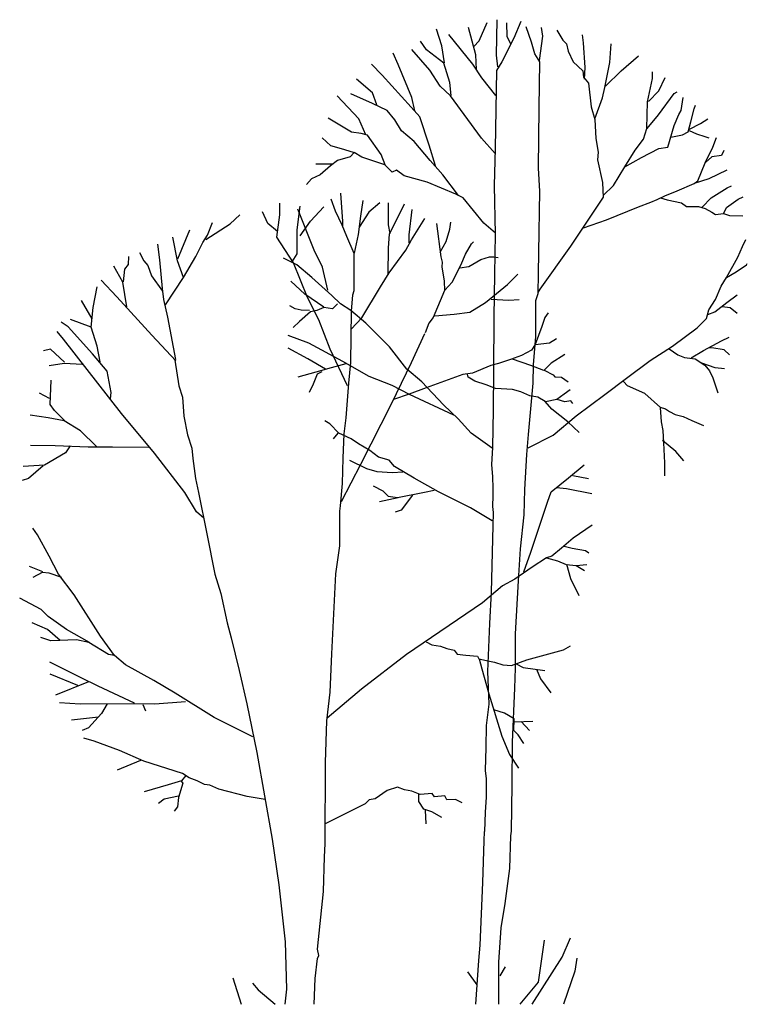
# Model space of a CAD drawing. Extents: x -2.01 to 1.81, y 0 to 5.17.
import ezdxf

# ---------------------------------------------------------------- set-up
doc = ezdxf.new("R2010")
doc.units = 0
doc.header["$MEASUREMENT"] = 0
doc.layers.add('ARBOL', color=76, linetype='CONTINUOUS')

msp = doc.modelspace()

# ---------------------------------------------------------------- linework, layer by layer
at = {"layer": 'ARBOL'}
for p, q in [((0.4926, 4.9822), (0.4966, 5.1679)), ((0.2075, 5.0312), (0.179, 5.1187)), ((0.3847, 4.9842), (0.3461, 5.1273)), ((0.4031, 5.0568), (0.4439, 5.153)), ((0.5496, 5.0804), (0.5478, 5.1509)), ((0.6218, 5.1593), (0.5835, 5.0705)), ((0.6778, 5.0504), (0.649, 5.1312)), ((0.7279, 5.1271), (0.7356, 5.0808)), ((0.3685, 4.935), (0.244, 5.091)), ((0.5835, 5.0705), (0.5219, 4.9473)), ((0.568, 5.0398), (0.5496, 5.0804)), ((0.7356, 5.0808), (0.7164, 4.9535)), ((0.8105, 5.1132), (0.8414, 5.0607)), ((0.9493, 5.0463), (0.9453, 5.0886)), ((0.126, 5.0098), (0.0954, 5.0547)), ((0.2198, 4.9416), (0.2075, 5.0312)), ((0.3746, 5.0269), (0.4031, 5.0568)), ((0.6951, 4.9879), (0.6778, 5.0504)), ((0.8414, 5.0607), (0.8605, 5.0404)), ((0.8605, 5.0404), (0.8701, 5.002)), ((0.9589, 4.917), (0.9493, 5.0463)), ((1.0878, 4.9434), (1.0955, 5.0404)), ((-0.0229, 4.9332), (-0.0493, 4.9928)), ((0.1444, 4.903), (0.0485, 5.0121)), ((0.2177, 4.9393), (0.126, 5.0098)), ((0.3887, 4.9073), (0.3847, 4.9842)), ((0.5009, 4.9202), (0.4926, 4.9822)), ((0.7199, 4.9475), (0.6951, 4.9879)), ((0.8701, 5.002), (0.8952, 4.9475)), ((1.1475, 4.8989), (1.2378, 4.9777)), ((-0.1063, 4.8776), (-0.1615, 4.9352)), ((0.0485, 4.7601), (-0.0229, 4.9332)), ((0.2483, 4.839), (0.2177, 4.9393)), ((0.4172, 4.8624), (0.3685, 4.935)), ((0.5219, 4.9473), (0.4929, 4.901)), ((0.718, 4.7054), (0.7199, 4.9475)), ((0.8952, 4.9475), (0.9471, 4.8991)), ((0.9549, 4.8565), (0.9589, 4.917)), ((1.0609, 4.8122), (1.0878, 4.9434)), ((0.0464, 4.7088), (-0.1063, 4.8776)), ((0.1972, 4.8198), (0.1444, 4.903)), ((0.4905, 4.7706), (0.4172, 4.8624)), ((0.4929, 4.901), (0.487, 4.4911)), ((0.9471, 4.8991), (0.949, 4.8667)), ((0.949, 4.8667), (0.9762, 4.8345)), ((1.0646, 4.8183), (1.1475, 4.8989)), ((1.286, 4.7376), (1.3111, 4.8585)), ((1.3111, 4.8585), (1.3111, 4.895)), ((1.3457, 4.7939), (1.3785, 4.8647)), ((-0.1572, 4.7835), (-0.2408, 4.8561)), ((0.2523, 4.7685), (0.1972, 4.8198)), ((0.2563, 4.7706), (0.2483, 4.839)), ((0.9762, 4.8345), (0.9895, 4.7113)), ((1.0492, 4.7576), (1.0609, 4.8122)), ((-0.2286, 4.6467), (-0.3426, 4.7685)), ((-0.1572, 4.7279), (-0.2715, 4.7792)), ((-0.1348, 4.7216), (-0.1572, 4.7835)), ((0.0647, 4.6896), (0.0485, 4.7601)), ((0.4154, 4.5463), (0.2523, 4.7685)), ((1.0089, 4.6467), (1.0492, 4.7576)), ((1.29, 4.7394), (1.3457, 4.7939)), ((1.3438, 4.6689), (1.4246, 4.7798)), ((1.4246, 4.7798), (1.4419, 4.79)), ((1.4613, 4.691), (1.4728, 4.7597)), ((-0.0799, 4.6916), (-0.1572, 4.7279)), ((0.0911, 4.6576), (0.0464, 4.7088)), ((0.7143, 4.3884), (0.718, 4.7054)), ((0.9895, 4.7113), (1.0087, 4.6447)), ((1.2823, 4.5961), (1.286, 4.7376)), ((1.5306, 4.6992), (1.5365, 4.7193)), ((-0.0392, 4.6426), (-0.0799, 4.6916)), ((0.1401, 4.5102), (0.0911, 4.6576)), ((1.2842, 4.5961), (1.3438, 4.6689)), ((1.4246, 4.6123), (1.4496, 4.6709)), ((1.4496, 4.6709), (1.4613, 4.691)), ((1.5133, 4.6326), (1.5306, 4.6992)), ((-0.2672, 4.5784), (-0.3895, 4.651)), ((-0.1918, 4.5635), (-0.2286, 4.6467)), ((-0.0045, 4.5848), (-0.0392, 4.6426)), ((1.0087, 4.6447), (1.0145, 4.5438)), ((1.3921, 4.4993), (1.4246, 4.6123)), ((1.4997, 4.5801), (1.5133, 4.6326)), ((1.5056, 4.5942), (1.5634, 4.6223)), ((1.5634, 4.6223), (1.6017, 4.6467)), ((-0.3754, 4.5059), (-0.4202, 4.5485)), ((-0.2163, 4.5698), (-0.2672, 4.5784)), ((-0.1838, 4.5614), (-0.2163, 4.5698)), ((-0.1124, 4.461), (-0.1838, 4.5614)), ((0.0607, 4.5292), (-0.0045, 4.5848)), ((1.265, 4.5417), (1.2823, 4.5961)), ((1.4073, 4.5518), (1.4691, 4.5639)), ((1.4691, 4.5639), (1.4997, 4.5801)), ((1.5037, 4.586), (1.5421, 4.568)), ((1.5421, 4.568), (1.5863, 4.5557)), ((1.5863, 4.5557), (1.6076, 4.5477)), ((1.6287, 4.4993), (1.6481, 4.5497)), ((-0.3202, 4.4909), (-0.3754, 4.5059)), ((0.1463, 4.429), (0.0607, 4.5292)), ((0.1726, 4.4011), (0.1401, 4.5102)), ((0.4865, 4.4651), (0.4154, 4.5463)), ((1.0145, 4.5438), (1.026, 4.4731)), ((1.2205, 4.4831), (1.265, 4.5417)), ((1.3457, 4.4911), (1.3921, 4.4993)), ((1.5882, 4.4165), (1.6287, 4.4993)), ((-0.2734, 4.4482), (-0.3408, 4.429)), ((-0.2571, 4.4716), (-0.3202, 4.4909)), ((-0.2531, 4.4716), (-0.2734, 4.4482)), ((-0.2123, 4.446), (-0.2531, 4.4716)), ((-0.0922, 4.4054), (-0.2123, 4.446)), ((-0.0901, 4.4054), (-0.1124, 4.461)), ((0.487, 4.4911), (0.4814, 4.2973)), ((1.026, 4.4731), (1.0241, 4.4327)), ((1.1667, 4.3964), (1.2205, 4.4831)), ((1.1667, 4.3964), (1.2533, 4.4448)), ((1.2533, 4.4448), (1.3457, 4.4911)), ((1.6231, 4.4489), (1.5903, 4.4185)), ((1.6729, 4.4548), (1.6231, 4.4489)), ((1.6865, 4.4811), (1.6729, 4.4548)), ((-0.3693, 4.4097), (-0.4548, 4.4097)), ((-0.3773, 4.4011), (-0.4324, 4.3541)), ((-0.3408, 4.429), (-0.3773, 4.4011)), ((-0.0533, 4.3671), (-0.0922, 4.4054)), ((0.2115, 4.3541), (0.1463, 4.429)), ((1.0241, 4.4327), (1.0492, 4.3135)), ((1.107, 4.2973), (1.1667, 4.3964)), ((1.5498, 4.3215), (1.5882, 4.4165)), ((-0.4324, 4.3541), (-0.4772, 4.3328)), ((-0.0309, 4.3777), (-0.0533, 4.3671)), ((0.0099, 4.3478), (-0.0309, 4.3777)), ((0.13, 4.3158), (0.0099, 4.3478)), ((0.2949, 4.2453), (0.2115, 4.3541)), ((0.7199, 4.2672), (0.7143, 4.3884)), ((1.6095, 4.3336), (1.7038, 4.3802)), ((-0.4772, 4.3328), (-0.5035, 4.3029)), ((0.2805, 4.2516), (0.13, 4.3158)), ((0.4814, 4.2973), (0.487, 4.0429)), ((1.0492, 4.3135), (1.051, 4.2734)), ((1.0532, 4.2449), (1.107, 4.2973)), ((1.4419, 4.2693), (1.5306, 4.3074)), ((1.5306, 4.3074), (1.5498, 4.3215)), ((1.5325, 4.3094), (1.6095, 4.3336)), ((1.7038, 4.2852), (1.727, 4.2953)), ((-0.3242, 4.2576), (-0.3136, 4.1079)), ((0.3194, 4.2323), (0.2805, 4.2516)), ((0.7159, 3.9463), (0.7199, 4.2672)), ((1.051, 4.2734), (1.0529, 4.2369)), ((1.3359, 4.2248), (1.3763, 4.243)), ((1.3763, 4.243), (1.4419, 4.2693)), ((1.6191, 4.2328), (1.7038, 4.2852)), ((1.7616, 4.2266), (1.7866, 4.2389)), ((-0.6437, 4.1436), (-0.6437, 4.2055)), ((-0.5515, 4.0657), (-0.5363, 4.1891)), ((-0.3514, 4.1628), (-0.373, 4.2254)), ((-0.2177, 4.1364), (-0.2051, 4.2196)), ((-0.1183, 4.2065), (-0.1761, 4.1571)), ((-0.0733, 4.0915), (-0.0733, 4.2059)), ((-0.0677, 4.0421), (0.0115, 4.2018)), ((0.4273, 4.0999), (0.3194, 4.2323)), ((1.0529, 4.2369), (0.8816, 3.9785)), ((1.0702, 4.1177), (1.2378, 4.1864)), ((1.2378, 4.1864), (1.3031, 4.2106)), ((1.3031, 4.2106), (1.3359, 4.2248)), ((1.3534, 4.2328), (1.3881, 4.2227)), ((1.3881, 4.2227), (1.4632, 4.2065)), ((1.4632, 4.2065), (1.4901, 4.1883)), ((1.4901, 4.1883), (1.5535, 4.1883)), ((1.5535, 4.1883), (1.5882, 4.1762)), ((1.573, 4.1844), (1.6191, 4.2328)), ((1.7001, 4.1823), (1.7616, 4.2266)), ((-0.9029, 4.0973), (-0.8531, 4.1441)), ((-0.7058, 4.0978), (-0.7337, 4.1598)), ((-0.6591, 4.0261), (-0.6437, 4.1436)), ((-0.4638, 3.9578), (-0.5486, 4.1733)), ((-0.482, 4.1099), (-0.4124, 4.186)), ((-0.317, 4.089), (-0.3514, 4.1628)), ((-0.2305, 4.0396), (-0.2177, 4.1364)), ((-0.1761, 4.1571), (-0.2267, 4.0794)), ((0.0357, 4.0382), (0.0509, 4.1723)), ((1.5882, 4.1762), (1.6231, 4.1581)), ((1.6231, 4.1581), (1.6422, 4.146)), ((1.6422, 4.146), (1.6846, 4.1499)), ((1.6846, 4.1499), (1.7152, 4.1399)), ((1.6865, 4.152), (1.7001, 4.1823)), ((1.7152, 4.1399), (1.7848, 4.1378)), ((-1.0312, 4.0149), (-0.9029, 4.0973)), ((-1.0233, 4.0369), (-0.9971, 4.1028)), ((-0.6559, 4.0554), (-0.7058, 4.0978)), ((-0.5363, 4.0339), (-0.482, 4.1099)), ((-0.2917, 4.0302), (-0.317, 4.089)), ((-0.3136, 4.1079), (-0.3152, 4.0814)), ((-0.0639, 4.046), (-0.0733, 4.0915)), ((0.0472, 4.0125), (0.1167, 4.1249)), ((0.1788, 4.0974), (0.2012, 3.9238)), ((0.2483, 4.0677), (0.2539, 4.1052)), ((0.4884, 4.0466), (0.4273, 4.0999)), ((0.949, 4.0755), (1.0702, 4.1177)), ((-1.1778, 3.9133), (-1.115, 4.0645)), ((-1.0469, 3.9986), (-1.0233, 4.0369)), ((-0.5515, 3.9387), (-0.5515, 4.0657)), ((-0.252, 3.943), (-0.2305, 4.0396)), ((-0.0733, 3.9711), (-0.0677, 4.0421)), ((0.0357, 3.9968), (0.0357, 4.0382)), ((0.2294, 4.0046), (0.2483, 4.0677)), ((0.487, 4.0429), (0.4833, 3.8329)), ((-1.2721, 3.9079), (-1.2826, 3.9903)), ((-1.1804, 3.9025), (-1.204, 4.026)), ((-1.0835, 3.9244), (-1.0469, 3.9986)), ((-0.572, 3.8922), (-0.6591, 4.0261)), ((-0.2539, 3.9412), (-0.2917, 4.0302)), ((0.0171, 3.9574), (0.0472, 4.0125)), ((0.1974, 3.9476), (0.2294, 4.0046)), ((0.3312, 3.9375), (0.3631, 3.9908)), ((0.3631, 3.9908), (0.3725, 4.0027)), ((1.7834, 3.9781), (1.8013, 4.0144)), ((-1.3794, 3.9464), (-1.3559, 3.9025)), ((-0.5787, 3.8975), (-0.5515, 3.9387)), ((-0.4186, 3.869), (-0.4638, 3.9578)), ((-0.2539, 3.7462), (-0.2539, 3.9412)), ((-0.0751, 3.8331), (-0.0733, 3.9711)), ((-0.0695, 3.8389), (0.0171, 3.9574)), ((0.3067, 3.8803), (0.3312, 3.9375)), ((0.714, 3.8354), (0.7159, 3.9463)), ((0.8816, 3.9785), (0.7199, 3.7544)), ((1.7592, 3.9213), (1.7834, 3.9781)), ((-1.4554, 3.8585), (-1.4371, 3.8831)), ((-1.4371, 3.8831), (-1.4344, 3.9244)), ((-1.3559, 3.9025), (-1.3349, 3.8777)), ((-1.3349, 3.8777), (-1.3166, 3.8229)), ((-1.259, 3.757), (-1.2721, 3.9079)), ((-1.149, 3.8146), (-1.1804, 3.9025)), ((-1.149, 3.8146), (-1.0835, 3.9244)), ((-0.5544, 3.8817), (-0.624, 3.9166)), ((-0.4974, 3.7095), (-0.572, 3.8922)), ((-0.4761, 3.8153), (-0.5544, 3.8817)), ((0.2012, 3.9238), (0.2089, 3.8961)), ((0.2089, 3.8961), (0.207, 3.8705)), ((0.2614, 3.7897), (0.3067, 3.8803)), ((0.3479, 3.8725), (0.4119, 3.91)), ((0.4119, 3.91), (0.4572, 3.9238)), ((0.4572, 3.9238), (0.4796, 3.9238)), ((0.4796, 3.9238), (0.5022, 3.9199)), ((1.6993, 3.8143), (1.7592, 3.9213)), ((1.7504, 3.8442), (1.8045, 3.8819)), ((1.8045, 3.8819), (1.809, 3.8883)), ((-1.4659, 3.7898), (-1.513, 3.8749)), ((-1.4632, 3.7926), (-1.4554, 3.8585)), ((-0.3914, 3.7487), (-0.4186, 3.869)), ((-0.1146, 3.7661), (-0.0695, 3.8389)), ((0.207, 3.8705), (0.2182, 3.7956)), ((0.3011, 3.8647), (0.3479, 3.8725)), ((0.4833, 3.8329), (0.4793, 3.6068)), ((0.551, 3.7778), (0.6056, 3.8331)), ((0.7119, 3.7304), (0.714, 3.8354)), ((1.6993, 3.8143), (1.7504, 3.8442)), ((-1.4973, 3.713), (-1.5811, 3.8009)), ((-1.4449, 3.6608), (-1.4659, 3.7898)), ((-1.3166, 3.8229), (-1.259, 3.7433)), ((-1.2433, 3.6717), (-1.149, 3.8146)), ((-0.5123, 3.7265), (-0.5848, 3.7962)), ((-0.3703, 3.7202), (-0.4761, 3.8153)), ((0.2182, 3.7956), (0.2201, 3.7462)), ((0.2219, 3.7483), (0.2614, 3.7897)), ((0.4364, 3.6833), (0.551, 3.7778)), ((1.6721, 3.7686), (1.6993, 3.8143)), ((-1.623, 3.658), (-1.602, 3.765)), ((-1.2511, 3.6993), (-1.259, 3.757)), ((-0.4124, 3.6599), (-0.5123, 3.7265)), ((-0.2667, 3.6382), (-0.2595, 3.7234)), ((-0.2595, 3.7234), (-0.2539, 3.7462)), ((-0.2123, 3.6023), (-0.1146, 3.7661)), ((0.2201, 3.7462), (0.1617, 3.6043)), ((0.7004, 3.6939), (0.7119, 3.7304)), ((0.7199, 3.7544), (0.7103, 3.7362)), ((1.642, 3.699), (1.6721, 3.7686)), ((1.7022, 3.6833), (1.7563, 3.7243)), ((-1.6282, 3.5976), (-1.6832, 3.6937)), ((-1.314, 3.5125), (-1.4973, 3.713)), ((-1.2302, 3.6058), (-1.2511, 3.6993)), ((-0.4383, 3.592), (-0.4974, 3.7095)), ((-0.3248, 3.6757), (-0.3703, 3.7202)), ((-0.34, 3.6757), (-0.3671, 3.6505)), ((-0.2704, 3.6408), (-0.3248, 3.6757)), ((0.3535, 3.632), (0.4364, 3.6833)), ((0.4657, 3.7019), (0.5582, 3.6958)), ((0.5582, 3.6958), (0.612, 3.6999)), ((0.7004, 3.5043), (0.7004, 3.6939)), ((1.6073, 3.6455), (1.642, 3.699)), ((1.639, 3.6345), (1.7022, 3.6833)), ((-1.6334, 3.5536), (-1.623, 3.658)), ((-0.5635, 3.6505), (-0.5909, 3.6662)), ((-0.5305, 3.6441), (-0.5635, 3.6505)), ((-0.482, 3.6347), (-0.5395, 3.5838)), ((-0.4881, 3.6408), (-0.5305, 3.6441)), ((-0.4487, 3.6408), (-0.482, 3.6347)), ((-0.4124, 3.6568), (-0.4487, 3.6408)), ((-0.3671, 3.6505), (-0.4124, 3.6568)), ((-0.1918, 3.5744), (-0.2704, 3.6408)), ((-0.2702, 3.3689), (-0.2667, 3.6382)), ((0.1692, 3.6142), (0.271, 3.622)), ((0.271, 3.622), (0.3535, 3.632)), ((0.7649, 3.6289), (0.7471, 3.6047)), ((1.5953, 3.5998), (1.6073, 3.6455)), ((1.6015, 3.6203), (1.639, 3.6345)), ((1.6766, 3.6628), (1.7187, 3.658)), ((1.7187, 3.658), (1.7563, 3.6267)), ((-1.7539, 3.5565), (-1.7906, 3.5812)), ((-1.6334, 3.5536), (-1.7408, 3.5949)), ((-1.1883, 3.3836), (-1.2302, 3.6058)), ((-0.5395, 3.5838), (-0.5728, 3.5522)), ((-0.3791, 3.4387), (-0.4383, 3.592)), ((-0.2688, 3.5432), (-0.2123, 3.6023)), ((-0.0679, 3.4508), (-0.1918, 3.5744)), ((0.1393, 3.5748), (0.1186, 3.5235)), ((0.1617, 3.6043), (0.1393, 3.5748)), ((0.4793, 3.6068), (0.4774, 3.3242)), ((0.7471, 3.6047), (0.7311, 3.5582)), ((1.5455, 3.5514), (1.5953, 3.5998)), ((-1.7775, 3.4906), (-1.8115, 3.5317)), ((-1.6256, 3.4138), (-1.7539, 3.5565)), ((-1.602, 3.4549), (-1.6334, 3.5536)), ((0.1162, 3.5194), (0.0453, 3.3675)), ((0.7311, 3.5582), (0.6956, 3.4633)), ((1.4174, 3.4542), (1.5455, 3.5514)), ((-1.4737, 3.1006), (-1.7775, 3.4906)), ((-1.1883, 3.3779), (-1.314, 3.5125)), ((-0.491, 3.4698), (-0.6, 3.511)), ((-0.3128, 3.3747), (-0.491, 3.4698)), ((0.6956, 3.4633), (0.6762, 3.4335)), ((0.6871, 3.3568), (0.7004, 3.5043)), ((0.7721, 3.4706), (0.6956, 3.4614)), ((0.8075, 3.493), (0.7721, 3.4706)), ((1.5786, 3.4311), (1.6734, 3.4815)), ((1.6734, 3.4815), (1.7139, 3.502)), ((-1.8455, 3.4384), (-1.8822, 3.4301)), ((-1.7722, 3.3698), (-1.8455, 3.4384)), ((-1.5497, 3.3231), (-1.6256, 3.4138)), ((-1.5863, 3.3725), (-1.602, 3.4549)), ((-0.4971, 3.3874), (-0.6, 3.4444)), ((-0.2888, 3.2461), (-0.3791, 3.4387)), ((0.0226, 3.3335), (-0.0679, 3.4508)), ((0.6762, 3.4335), (0.6248, 3.4056)), ((0.8518, 3.4112), (0.7809, 3.3646)), ((1.2999, 3.3796), (1.4174, 3.4542)), ((1.3985, 3.4405), (1.4451, 3.4089)), ((1.5154, 3.3931), (1.5786, 3.4311)), ((1.6223, 3.4452), (1.6041, 3.4436)), ((1.6883, 3.4358), (1.6223, 3.4452)), ((1.7155, 3.4089), (1.6883, 3.4358)), ((-1.7748, 3.3642), (-1.8534, 3.3505)), ((-1.6806, 3.3588), (-1.7748, 3.3642)), ((-1.1935, 3.3807), (-1.1726, 3.2463)), ((-0.4034, 3.3335), (-0.4971, 3.3874)), ((-0.2976, 3.362), (-0.3733, 3.3398)), ((-0.1737, 3.2955), (-0.3128, 3.3747)), ((-0.2811, 3.2609), (-0.2702, 3.3689)), ((0.0453, 3.3675), (-0.0599, 3.1498)), ((0.5041, 3.3628), (0.4633, 3.3534)), ((0.5662, 3.3851), (0.5041, 3.3628)), ((0.6248, 3.4056), (0.5662, 3.3851)), ((0.6743, 3.3534), (0.5768, 3.387)), ((0.7809, 3.3646), (0.7417, 3.3273)), ((1.1755, 3.2863), (1.2999, 3.3796)), ((1.4451, 3.4089), (1.4797, 3.3948)), ((1.4797, 3.3948), (1.5354, 3.3884)), ((1.5354, 3.3884), (1.5863, 3.3554)), ((1.6404, 3.3413), (1.5698, 3.3648)), ((-1.5287, 3.2104), (-1.5497, 3.3231)), ((-0.4548, 3.3177), (-0.5486, 3.2923)), ((-0.467, 3.2574), (-0.4457, 3.3083)), ((-0.3733, 3.3398), (-0.4548, 3.3177)), ((-0.4457, 3.3083), (-0.4215, 3.3208)), ((0.1012, 3.267), (0.0226, 3.3335)), ((0.3674, 3.3126), (0.3176, 3.305)), ((0.4633, 3.3534), (0.3674, 3.3126)), ((0.4774, 3.3242), (0.4756, 3.1204)), ((0.7417, 3.3273), (0.6743, 3.3534)), ((0.685, 3.2599), (0.6871, 3.3568)), ((0.7436, 3.3292), (0.7915, 3.3031)), ((1.5863, 3.3554), (1.6105, 3.3255)), ((1.6105, 3.3255), (1.6284, 3.2875)), ((1.6899, 3.3349), (1.6404, 3.3413)), ((-1.8482, 3.1474), (-1.8429, 3.2763)), ((-0.4881, 3.2131), (-0.467, 3.2574)), ((-0.2955, 3.079), (-0.2811, 3.2609)), ((-0.053, 3.248), (-0.1737, 3.2955)), ((0.2161, 3.1465), (0.1012, 3.267)), ((0.3176, 3.305), (0.1242, 3.2363)), ((0.3442, 3.2921), (0.3408, 3.307)), ((0.3797, 3.2715), (0.3442, 3.2921)), ((0.4401, 3.251), (0.3797, 3.2715)), ((0.6754, 3.1448), (0.685, 3.2599)), ((0.7915, 3.3031), (0.8003, 3.2939)), ((0.8003, 3.2939), (0.8342, 3.2921)), ((0.8342, 3.2921), (0.8696, 3.2679)), ((1.0614, 3.2006), (1.1755, 3.2863)), ((1.1803, 3.2459), (1.1597, 3.2689)), ((1.6284, 3.2875), (1.654, 3.2088)), ((-1.8508, 3.1802), (-1.9032, 3.2078)), ((-1.5313, 3.1776), (-1.5287, 3.2104)), ((-1.1726, 3.2463), (-1.1542, 3.1859)), ((0.0378, 3.2004), (-0.053, 3.248)), ((0.1242, 3.2363), (0.0354, 3.2027)), ((0.4881, 3.2326), (0.4401, 3.251)), ((0.5768, 3.2269), (0.4881, 3.2326)), ((0.621, 3.2139), (0.5768, 3.2269)), ((0.669, 3.1934), (0.621, 3.2139)), ((0.8091, 3.1766), (0.8483, 3.2045)), ((0.8483, 3.2045), (0.8803, 3.2269)), ((1.2724, 3.2059), (1.1803, 3.2459)), ((1.3529, 3.1323), (1.2724, 3.2059)), ((-1.1542, 3.1859), (-1.1464, 3.0869)), ((0.0354, 3.2027), (-0.0461, 3.1748)), ((0.2704, 3.0928), (0.0378, 3.2004)), ((0.7098, 3.186), (0.669, 3.1934)), ((0.7489, 3.1637), (0.7098, 3.186)), ((0.7844, 3.1245), (0.7489, 3.1637)), ((0.7508, 3.1637), (0.8091, 3.1766)), ((0.8518, 3.1619), (0.811, 3.1748)), ((0.8837, 3.1674), (0.8518, 3.1619)), ((0.8944, 3.1543), (0.8837, 3.1674)), ((0.912, 3.0887), (1.0614, 3.2006)), ((-1.8246, 3.1171), (-1.8482, 3.1474)), ((-1.767, 3.0595), (-1.8246, 3.1171)), ((-0.0599, 3.1498), (-0.2193, 2.8338)), ((0.2917, 3.0737), (0.2161, 3.1465)), ((0.4756, 3.1204), (0.4716, 2.9226)), ((0.6621, 2.9915), (0.6754, 3.1448)), ((0.8677, 3.0575), (0.7844, 3.1245)), ((1.3516, 3.134), (1.3793, 3.1247)), ((1.3588, 3.0571), (1.3529, 3.1323)), ((1.3793, 3.1247), (1.4014, 3.1108)), ((1.4014, 3.1108), (1.4307, 3.0954)), ((-1.8586, 3.0787), (-1.9529, 3.0924)), ((-1.7748, 3.0623), (-1.8586, 3.0787)), ((-1.6884, 3.0101), (-1.7748, 3.0623)), ((-1.3009, 2.892), (-1.4737, 3.1006)), ((-1.1464, 3.0869), (-1.1281, 2.9882)), ((-0.3805, 3.0468), (-0.4071, 3.0622)), ((-0.3064, 2.9937), (-0.2955, 3.079)), ((0.361, 2.9976), (0.2917, 3.0737)), ((0.791, 2.9878), (0.912, 3.0887)), ((0.9264, 3.0017), (0.8677, 3.0575)), ((1.3676, 3.0112), (1.3588, 3.0571)), ((1.4307, 3.0954), (1.4731, 3.0848)), ((1.4731, 3.0848), (1.5184, 3.0649)), ((1.5184, 3.0649), (1.5799, 3.0372)), ((-1.6046, 2.9277), (-1.6884, 3.0101)), ((-0.3341, 2.9984), (-0.3805, 3.0468)), ((-0.361, 2.9679), (-0.3365, 2.9984)), ((-0.2686, 2.9679), (-0.3341, 2.9984)), ((0.47, 2.9183), (0.361, 2.9976)), ((1.3705, 2.9466), (1.3676, 3.0112)), ((-1.1281, 2.9882), (-1.1045, 2.9197)), ((-0.3117, 2.8668), (-0.3064, 2.9937)), ((-0.2297, 2.9425), (-0.2686, 2.9679)), ((0.6525, 2.8865), (0.6621, 2.9915)), ((0.6594, 2.9205), (0.791, 2.9878)), ((1.4336, 2.9021), (1.3646, 2.9589)), ((1.3763, 2.8422), (1.3705, 2.9466)), ((-1.822, 2.9305), (-1.9503, 2.9332)), ((-1.767, 2.8949), (-1.877, 2.829)), ((-1.6492, 2.9249), (-1.822, 2.9305)), ((-1.7434, 2.9305), (-1.767, 2.8949)), ((-1.5208, 2.9249), (-1.6492, 2.9249)), ((-1.3323, 2.9223), (-1.5208, 2.9249)), ((-1.1045, 2.9197), (-1.0993, 2.8646)), ((-0.1713, 2.9066), (-0.2297, 2.9425)), ((-0.125, 2.8709), (-0.1713, 2.9066)), ((0.4716, 2.9226), (0.4678, 2.8336)), ((1.476, 2.8529), (1.4336, 2.9021)), ((-1.1412, 2.6861), (-1.3009, 2.892)), ((-1.0993, 2.8646), (-1.0862, 2.7604)), ((-0.3136, 2.7344), (-0.3117, 2.8668)), ((-0.2781, 2.8557), (-0.1884, 2.8123)), ((-0.069, 2.8557), (-0.125, 2.8709)), ((-0.0424, 2.8225), (-0.069, 2.8557)), ((0.6426, 2.7028), (0.6525, 2.8865)), ((-1.877, 2.829), (-1.9896, 2.8233)), ((-1.8848, 2.8261), (-1.9608, 2.7602)), ((-0.2193, 2.8338), (-0.3216, 2.637)), ((-0.1884, 2.8123), (-0.1348, 2.7971)), ((-0.1348, 2.7971), (-0.0522, 2.792)), ((-0.0522, 2.792), (0.0013, 2.7944)), ((0.0621, 2.7614), (-0.0424, 2.8225)), ((0.4678, 2.8336), (0.4716, 2.769)), ((0.8715, 2.7633), (0.9541, 2.8315)), ((1.3763, 2.7745), (1.3763, 2.8422)), ((-1.9608, 2.7602), (-1.9948, 2.7492)), ((-1.0862, 2.7604), (-1.0705, 2.6863)), ((0.1886, 2.6899), (0.0621, 2.7614)), ((0.4716, 2.769), (0.4737, 2.7085)), ((0.7804, 2.6903), (0.8715, 2.7633)), ((0.9759, 2.7585), (0.8933, 2.7745)), ((-0.3245, 2.6169), (-0.3136, 2.7344)), ((-0.1543, 2.7206), (-0.1031, 2.695)), ((-0.1031, 2.695), (-0.0741, 2.6671)), ((-0.0253, 2.6593), (0.1156, 2.6874)), ((0.1156, 2.6874), (0.1668, 2.6977)), ((0.3565, 2.6058), (0.1886, 2.6899)), ((0.4737, 2.7085), (0.4737, 2.6702)), ((0.6389, 2.5695), (0.6426, 2.7028)), ((0.7609, 2.6357), (0.7804, 2.6903)), ((0.8608, 2.7063), (0.8086, 2.7108)), ((0.9932, 2.679), (0.8608, 2.7063)), ((-1.0809, 2.5845), (-1.1412, 2.6861)), ((-1.0705, 2.6863), (-1.0259, 2.4695)), ((-0.1202, 2.639), (-0.0229, 2.6593)), ((-0.0741, 2.6671), (-0.0253, 2.6593)), ((0.0525, 2.672), (-0.0059, 2.5931)), ((0.4737, 2.6702), (0.4716, 2.6136)), ((0.7044, 2.4672), (0.7609, 2.6357)), ((-1.0416, 2.5515), (-1.0809, 2.5845)), ((-0.328, 2.5884), (-0.3245, 2.6169)), ((-0.328, 2.4065), (-0.328, 2.5884)), ((-0.0059, 2.5931), (-0.0376, 2.5828)), ((0.4708, 2.5369), (0.3565, 2.6058)), ((0.4716, 2.6136), (0.4756, 2.5812)), ((0.4756, 2.5812), (0.4657, 2.1635)), ((0.6197, 2.3899), (0.6389, 2.5695)), ((-1.9142, 2.4638), (-1.9385, 2.4987)), ((0.9948, 2.5146), (0.8957, 2.4465)), ((-1.8534, 2.3524), (-1.9142, 2.4638)), ((-1.0259, 2.4695), (-0.984, 2.2579)), ((0.6741, 2.3737), (0.7044, 2.4672)), ((0.8957, 2.4465), (0.8342, 2.3936)), ((-0.3498, 2.2587), (-0.328, 2.4065)), ((0.608, 2.2224), (0.6197, 2.3899)), ((0.8342, 2.3936), (0.7838, 2.3528)), ((0.8488, 2.4055), (0.8909, 2.3936)), ((0.8909, 2.3936), (0.9607, 2.3817)), ((0.9607, 2.3817), (0.9786, 2.3698)), ((-1.805, 2.2568), (-1.8534, 2.3524)), ((0.637, 2.2691), (0.6741, 2.3737)), ((0.7561, 2.3442), (0.6799, 2.2948)), ((0.7838, 2.3528), (0.7561, 2.3442)), ((0.7561, 2.3442), (0.8131, 2.3272)), ((0.8131, 2.3272), (0.8584, 2.3085)), ((-1.8869, 2.2695), (-1.9566, 2.2982)), ((0.6799, 2.2948), (0.5888, 2.2318)), ((0.8584, 2.3085), (0.912, 2.3034)), ((0.86, 2.3101), (0.8813, 2.2351)), ((0.912, 2.3034), (0.9674, 2.3085)), ((0.912, 2.3034), (0.9543, 2.2761)), ((-1.8898, 2.2663), (-1.9385, 2.2409)), ((-1.8534, 2.2631), (-1.8898, 2.2663)), ((-1.7866, 2.2409), (-1.8534, 2.2631)), ((-1.7227, 2.1484), (-1.805, 2.2568)), ((-0.984, 2.2579), (-0.9526, 2.1563)), ((-0.3695, 1.8398), (-0.3498, 2.2587)), ((0.5888, 2.2318), (0.5254, 2.1959)), ((0.5925, 1.9437), (0.608, 2.2224)), ((0.8813, 2.2351), (0.925, 2.1449)), ((0.5254, 2.1959), (0.4199, 2.1074)), ((-1.895, 2.0719), (-2.0076, 2.1319)), ((-1.5832, 1.932), (-1.7227, 2.1484)), ((-0.9526, 2.1563), (-0.9186, 2.0025)), ((0.4657, 2.1635), (0.4561, 1.9979)), ((-1.8581, 2.0352), (-1.895, 2.0719)), ((0.4199, 2.1074), (0.0218, 1.8367)), ((-1.7623, 1.9675), (-1.8581, 2.0352)), ((-1.8618, 1.9675), (-1.943, 2.0023)), ((-1.7955, 1.9094), (-1.8618, 1.9675)), ((-1.6423, 1.8998), (-1.7623, 1.9675)), ((-0.9186, 2.0025), (-0.8976, 1.9229)), ((0.4561, 1.9979), (0.4465, 1.7475)), ((-1.8435, 1.9074), (-1.8969, 1.9249)), ((-1.7089, 1.9133), (-1.8435, 1.9074)), ((-1.6442, 1.8998), (-1.7089, 1.9133)), ((-1.5104, 1.83), (-1.5832, 1.932)), ((-0.8976, 1.9229), (-0.8557, 1.7526)), ((0.5925, 1.7641), (0.5925, 1.9437)), ((-1.5426, 1.8359), (-1.6442, 1.8998)), ((0.1242, 1.9031), (0.1551, 1.8859)), ((0.1551, 1.8859), (0.199, 1.8792)), ((0.199, 1.8792), (0.2331, 1.8673)), ((0.2331, 1.8673), (0.272, 1.8589)), ((0.6522, 1.8076), (0.8456, 1.8605)), ((0.8456, 1.8605), (0.8813, 1.881)), ((-1.5096, 1.83), (-1.5426, 1.8359)), ((-1.4525, 1.7823), (-1.5104, 1.83)), ((-0.3786, 1.6388), (-0.3695, 1.8398)), ((0.0218, 1.8367), (-0.2153, 1.6544)), ((0.272, 1.8589), (0.2867, 1.8383)), ((0.2867, 1.8383), (0.3322, 1.8332)), ((0.3322, 1.8332), (0.394, 1.8265)), ((0.394, 1.8265), (0.4004, 1.8127)), ((0.4004, 1.8127), (0.4572, 1.8008)), ((0.402, 1.8127), (0.4167, 1.76)), ((-1.6848, 1.714), (-1.849, 1.7954)), ((-1.3038, 1.6996), (-1.4525, 1.7823)), ((0.4167, 1.76), (0.454, 1.6304)), ((0.4572, 1.8008), (0.4833, 1.7957)), ((0.4833, 1.7957), (0.5273, 1.7822)), ((0.5273, 1.7822), (0.5725, 1.7787)), ((0.5725, 1.7787), (0.6522, 1.8076)), ((0.5888, 1.6591), (0.5925, 1.7641)), ((0.5971, 1.7873), (0.6328, 1.7684)), ((0.6328, 1.7684), (0.7465, 1.7514)), ((0.7026, 1.7582), (0.7236, 1.7088)), ((-1.7031, 1.6734), (-1.8471, 1.7333)), ((-1.5963, 1.6696), (-1.6848, 1.714)), ((-0.8557, 1.7526), (-0.8165, 1.5769)), ((0.4465, 1.7475), (0.454, 1.5759)), ((0.7236, 1.7088), (0.779, 1.6356)), ((-1.646, 1.6928), (-1.8194, 1.6231)), ((-1.4062, 1.5805), (-1.5963, 1.6696)), ((-1.1914, 1.6327), (-1.3038, 1.6996)), ((-0.2153, 1.6544), (-0.3956, 1.5027)), ((0.5771, 1.3764), (0.5888, 1.6591)), ((-0.988, 1.5054), (-1.1914, 1.6327)), ((-0.3967, 1.4873), (-0.3786, 1.6388)), ((0.454, 1.6304), (0.5206, 1.4074)), ((-1.6903, 1.5747), (-1.7992, 1.5826)), ((-1.4062, 1.5767), (-1.6903, 1.5747)), ((-1.5483, 1.5767), (-1.5777, 1.5263)), ((-1.2991, 1.5747), (-1.4062, 1.5767)), ((-1.3619, 1.5729), (-1.3472, 1.5398)), ((-1.1388, 1.5882), (-1.2991, 1.5747)), ((-0.8165, 1.5769), (-0.7641, 1.3216)), ((0.454, 1.5759), (0.4388, 1.4629)), ((-1.5944, 1.507), (-1.7364, 1.4915)), ((-1.5777, 1.5263), (-1.646, 1.451)), ((-0.7845, 1.4034), (-0.988, 1.5054)), ((0.5352, 1.5283), (0.4801, 1.5454)), ((0.5856, 1.4992), (0.5352, 1.5283)), ((0.584, 1.4379), (0.5856, 1.4992)), ((-1.646, 1.451), (-1.6793, 1.4375)), ((-0.4039, 1.2694), (-0.3967, 1.4873)), ((0.4388, 1.4629), (0.4367, 1.3477)), ((0.6847, 1.484), (0.5872, 1.4806)), ((0.6669, 1.4379), (0.6229, 1.484)), ((-1.6167, 1.3818), (-1.6704, 1.3976)), ((0.5206, 1.4074), (0.5614, 1.312)), ((0.6066, 1.4141), (0.584, 1.4379)), ((0.636, 1.3682), (0.6066, 1.4141)), ((-1.4844, 1.3327), (-1.6167, 1.3818)), ((0.4367, 1.3477), (0.4348, 1.2265)), ((0.5752, 1.1523), (0.5771, 1.3764)), ((-1.3572, 1.2765), (-1.4844, 1.3327)), ((-0.7641, 1.3216), (-0.6829, 0.866)), ((0.5614, 1.312), (0.6082, 1.2386)), ((-1.3739, 1.2799), (-1.4962, 1.2289)), ((-1.1545, 1.2114), (-1.3572, 1.2765)), ((-0.4058, 0.8431), (-0.4039, 1.2694)), ((-1.1362, 1.2009), (-1.1595, 1.1729)), ((-1.1194, 1.1886), (-1.1545, 1.2114)), ((0.4348, 1.2265), (0.4388, 1.1843)), ((-1.2281, 1.1517), (-1.3556, 1.1148)), ((-1.1595, 1.1729), (-1.2281, 1.1517)), ((-1.1511, 1.1606), (-1.1747, 1.085)), ((-1.1629, 1.1729), (-1.1511, 1.1606)), ((-1.076, 1.1729), (-1.1194, 1.1886)), ((-1.039, 1.1535), (-1.076, 1.1729)), ((-1.0105, 1.1499), (-1.039, 1.1535)), ((-0.9636, 1.1289), (-1.0105, 1.1499)), ((-0.025, 1.1398), (-0.0794, 1.122)), ((0.0107, 1.1263), (-0.025, 1.1398)), ((0.4388, 1.1843), (0.4388, 1.0873)), ((0.5715, 0.9083), (0.5752, 1.1523)), ((-1.1747, 1.0921), (-1.2501, 1.0761)), ((-0.8146, 1.0902), (-0.9636, 1.1289)), ((-0.7209, 1.0745), (-0.8146, 1.0902)), ((-0.0794, 1.122), (-0.1423, 1.0785)), ((0.0493, 1.1189), (0.0107, 1.1263)), ((0.0922, 1.1008), (0.0493, 1.1189)), ((0.0863, 1.065), (0.0863, 1.1053)), ((0.1564, 1.1068), (0.0922, 1.1008)), ((0.1678, 1.0889), (0.1564, 1.1068)), ((0.2222, 1.0935), (0.1678, 1.0889)), ((0.2337, 1.074), (0.2222, 1.0935)), ((0.4388, 1.0873), (0.4348, 1.0086)), ((-1.2501, 1.0761), (-1.2802, 1.0534)), ((-1.1796, 1.0358), (-1.198, 1.0131)), ((-1.1747, 1.085), (-1.1796, 1.0358)), ((-0.1953, 1.0514), (-0.2611, 1.0184)), ((-0.1737, 1.074), (-0.1953, 1.0514)), ((-0.1423, 1.0785), (-0.1737, 1.074)), ((0.1122, 1.0244), (0.0863, 1.065)), ((0.2779, 1.0754), (0.2337, 1.074)), ((0.3138, 1.0574), (0.2779, 1.0754)), ((-0.2611, 1.0184), (-0.4055, 0.9464)), ((0.1537, 1.0108), (0.1122, 1.0244)), ((0.125, 0.9464), (0.1207, 1.0198)), ((0.2065, 0.9809), (0.1537, 1.0108)), ((0.4348, 1.0086), (0.4308, 0.9063)), ((0.4289, 0.8579), (0.4308, 0.9063)), ((0.5638, 0.7125), (0.5693, 0.8841)), ((0.5693, 0.8841), (0.5715, 0.9083)), ((-0.6829, 0.866), (-0.6489, 0.6272)), ((-0.4095, 0.7748), (-0.4058, 0.8431)), ((0.4212, 0.6397), (0.4289, 0.8579)), ((-0.4148, 0.5928), (-0.4095, 0.7748)), ((0.5387, 0.5288), (0.5638, 0.7125)), ((-0.6489, 0.6272), (-0.6148, 0.3279)), ((0.4076, 0.3106), (0.4212, 0.6397)), ((-0.4455, 0.2897), (-0.4148, 0.5928)), ((0.5174, 0.4015), (0.5387, 0.5288)), ((0.5059, 0.2218), (0.5174, 0.4015)), ((-0.6148, 0.3279), (-0.6082, 0.0793)), ((0.4002, 0.2298), (0.4076, 0.3106)), ((0.7145, 0.1156), (0.7447, 0.3365)), ((0.8374, 0.2471), (0.8824, 0.3496)), ((-0.4383, 0.2555), (-0.4455, 0.2897)), ((-0.4582, 0.1361), (-0.4455, 0.2403)), ((-0.4455, 0.2403), (-0.4383, 0.2555)), ((0.3846, 0), (0.4002, 0.2298)), ((0.5059, 0), (0.5059, 0.2218)), ((0.6805, 0), (0.8374, 0.2471)), ((0.9152, 0.2419), (0.905, 0.1735)), ((0.341, 0.1708), (0.3911, 0.1025)), ((0.539, 0.1972), (0.5115, 0.1499)), ((0.905, 0.1735), (0.8451, 0)), ((-0.8901, 0.1392), (-0.8451, 0)), ((-0.7873, 0.1103), (-0.7572, 0.0761)), ((-0.4637, 0), (-0.4582, 0.1361)), ((0.6178, 0), (0.7145, 0.1156)), ((-0.7572, 0.0761), (-0.6675, 0)), ((-0.6082, 0.0793), (-0.6173, 0))]:
    msp.add_line(p, q, dxfattribs=at)

doc.saveas('drawing.dxf')
